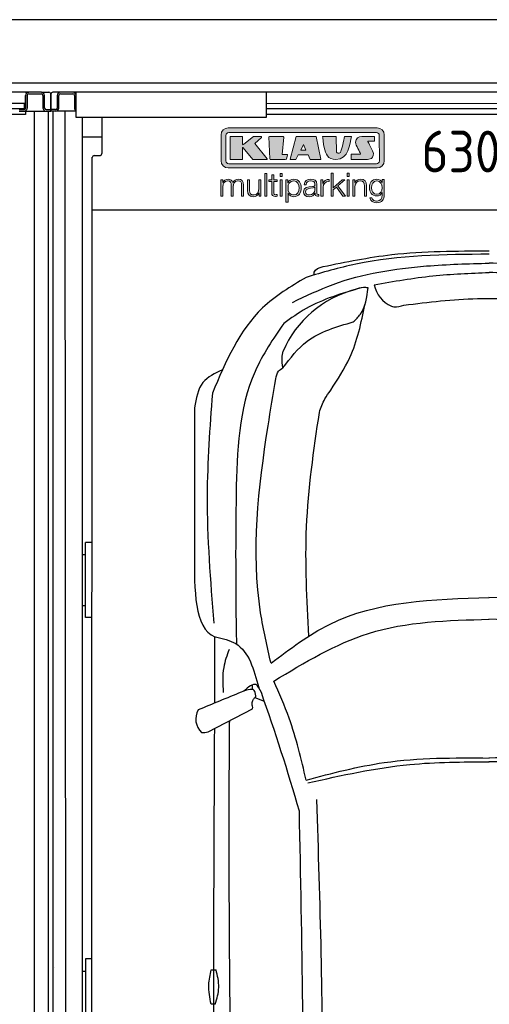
# Model space of a CAD drawing. Header units: millimetres. Extents: x 0 to 8418, y -929 to 5900.
# Tile 10 of 11: x 5201 to 6689, y 2780 to 5900. Entities that reach past the tile are written whole.
import ezdxf

# ---------------------------------------------------------------- set-up
doc = ezdxf.new("R2010")
doc.units = ezdxf.units.MM
for name, color, linetype, lineweight in [('car', 10, 'Continuous', 25), ('Gebäude', 7, 'Continuous', 25), ('Logo', 7, 'Continuous', 25), ('Plattform', 7, 'Continuous', 25)]:
    doc.layers.add(name, color=color, linetype=linetype, lineweight=lineweight)
doc.styles.get("Standard").update_dxf_attribs({"font": 'ISOCP.SHX'})

# ---------------------------------------------------------------- blocks, each defined once
blk = doc.blocks.new('*U43')
at = {"layer": 'car'}
for p, q in [((-799.9, 3388.3), (-799, 3346.2)), ((-867.3, 3161.7), (-867.1, 3369.1)), ((-747.5, 3202.2), (-747.9, 3217)), ((-740.3, 3176.7), (-711.4, 3165.6)), ((-888, 3067.7), (-748, 3140.9))]:
    blk.add_line(p, q, dxfattribs=at)
for points in [[(-878.5, 2313.7), (-863.5, 2313.7)], [(-866.1, 2205.1), (-879.1, 2205.1)]]:
    blk.add_lwpolyline(points, dxfattribs=at)
for centre, radius, start, end in [((-339.3, 4140), 339.4, 104.3954, 156.6854), ((-269.3, 4503.1), 95, 191.2232, 245.9025), ((-6558.1, 1113.7), 6197.2, 15.94535, 19.59622), ((-869.1, 3108.9), 58.5, 150.8177, 226.898), ((-902.4, 3121.5), 55.6, 263.2347, 285.0896)]:
    blk.add_arc(centre, radius, start, end, dxfattribs=at)
for points, knots in [([(-524.1, 4542.4), (-451.9, 4557.1), (-278.7, 4592.3), (-101.8, 4592), (1.5, 4591.7)], [0, 0, 0, 0, 220.289453, 529.069984, 529.069984, 529.069984, 529.069984]), ([(1.7, 4581.6), (-140.6, 4580.4), (-337.8, 4578.8), (-525.9, 4523.5), (-578.2, 4508.1)], [0, 0, 0, 0, 423.492842, 586.583376, 586.583376, 586.583376, 586.583376]), ([(-620.9, 4429), (-578.7, 4449.3), (-445.7, 4513.1), (-230.9, 4546.6), (-64.4, 4551.4), (1.8, 4553.3)], [0, 0, 0, 0, 139.94864, 441.700756, 640.652122, 640.652122, 640.652122, 640.652122]), ([(-552.3, 4515.7), (-552.6, 4519), (-553.9, 4533.9), (-537.1, 4538.7), (-524.1, 4542.4)], [0, 0, 0, 0, 9.435567, 42.507293, 42.507293, 42.507293, 42.507293]), ([(624.7, 4428.5), (582.5, 4448.8), (449.5, 4512.8), (234.8, 4546.4), (68.2, 4551.3), (2, 4553.3)], [0, 0, 0, 0, 139.94864, 441.700756, 640.652122, 640.652122, 640.652122, 640.652122]), ([(-578.2, 4508.1), (-627.1, 4478.6), (-767.3, 4394.4), (-832.6, 4241), (-875.1, 4141.2)], [0, 0, 0, 0, 168.365537, 481.902364, 481.902364, 481.902364, 481.902364]), ([(-362.5, 4484.6), (-300.8, 4495.5), (-180.3, 4516.9), (-58, 4521.3), (1.8, 4523.5)], [0, 0, 0, 0, 187.526256, 366.76554, 366.76554, 366.76554, 366.76554]), ([(366.3, 4484.3), (304.7, 4495.3), (184.1, 4516.7), (61.8, 4521.3), (2, 4523.5)], [0, 0, 0, 0, 187.526256, 366.76554, 366.76554, 366.76554, 366.76554]), ([(-404, 4475), (-464.3, 4457.3), (-552, 4431.4), (-626, 4378.8), (-649.1, 4362.3)], [0, 0, 0, 0, 186.522722, 271.227686, 271.227686, 271.227686, 271.227686]), ([(-428.8, 4366.9), (-420.6, 4374.8), (-391.1, 4402.9), (-385.7, 4444.6), (-381.9, 4474.8)], [0, 0, 0, 0, 33.431605, 120.169321, 120.169321, 120.169321, 120.169321]), ([(-381.9, 4474.8), (-386.6, 4475.4), (-400.9, 4477.4), (-414.5, 4472.2), (-423.7, 4468.7)], [0, 0, 0, 0, 14.118333, 42.779436, 42.779436, 42.779436, 42.779436]), ([(-268.2, 4420.2), (-190.8, 4429.6), (-2.3, 4452.4), (186.7, 4431.2), (298, 4418.7)], [0, 0, 0, 0, 233.394315, 567.891299, 567.891299, 567.891299, 567.891299]), ([(-500.3, 4150.4), (-478.2, 4184.1), (-424, 4266.9), (-403.7, 4364.2), (-391.6, 4421.8)], [0, 0, 0, 0, 120.003178, 294.571312, 294.571312, 294.571312, 294.571312]), ([(-308.1, 4416.4), (-305.4, 4415.9), (-292.1, 4413.5), (-278.8, 4417.3), (-268.2, 4420.2)], [0, 0, 0, 0, 8.160793, 40.335733, 40.335733, 40.335733, 40.335733]), ([(-649.1, 4362.3), (-682.5, 4312.9), (-789.7, 4154.1), (-803.3, 3804.9), (-801.1, 3532), (-799.9, 3388.3)], [0, 0, 0, 0, 177.04348, 568.390213, 1003.585748, 1003.585748, 1003.585748, 1003.585748]), ([(-651.5, 4221.5), (-628, 4252.4), (-571.7, 4326.2), (-481.4, 4351.9), (-428.8, 4366.9)], [0, 0, 0, 0, 113.654972, 272.306786, 272.306786, 272.306786, 272.306786]), ([(-651.5, 4221.5), (-653.1, 4232.3), (-655.6, 4250), (-652.3, 4267.5), (-651, 4274.3)], [0, 0, 0, 0, 32.388359, 53.078266, 53.078266, 53.078266, 53.078266]), ([(-843.1, 4214.8), (-866.8, 4203.8), (-917.4, 4180.2), (-926.3, 4124.4), (-931.1, 4094.8)], [0, 0, 0, 0, 73.771899, 157.828935, 157.828935, 157.828935, 157.828935]), ([(-674, 4186.8), (-672.4, 4195.5), (-669.6, 4210.5), (-656.9, 4218.3), (-651.5, 4221.5)], [0, 0, 0, 0, 25.07844, 43.102018, 43.102018, 43.102018, 43.102018]), ([(-689.1, 3285.2), (-701.5, 3338.3), (-758.6, 3584.4), (-723.3, 3893), (-682.3, 4137.2), (-674, 4186.8)], [0, 0, 0, 0, 163.260571, 756.222817, 907.439026, 907.439026, 907.439026, 907.439026]), ([(-536, 4080.4), (-531, 4095), (-522.4, 4120.1), (-506.8, 4141.4), (-500.3, 4150.4)], [0, 0, 0, 0, 45.789849, 78.965923, 78.965923, 78.965923, 78.965923]), ([(-875.1, 4141.2), (-883.1, 4032.7), (-900.9, 3789.9), (-881.2, 3547), (-870.3, 3412.6)], [0, 0, 0, 0, 325.755723, 729.521316, 729.521316, 729.521316, 729.521316]), ([(-569.4, 3371.2), (-575.5, 3486.7), (-588.2, 3724.2), (-553.7, 3959.5), (-536, 4080.4)], [0, 0, 0, 0, 346.026428, 711.531473, 711.531473, 711.531473, 711.531473]), ([(-689.1, 3285.2), (-629.3, 3330.6), (-431.1, 3481.1), (-176.1, 3488.3), (2, 3493.4)], [0, 0, 0, 0, 221.980537, 735.54049, 735.54049, 735.54049, 735.54049]), ([(691.9, 3284.6), (632.1, 3330.1), (434, 3480.7), (179, 3488.2), (1, 3493.4)], [0, 0, 0, 0, 221.980537, 735.54049, 735.54049, 735.54049, 735.54049]), ([(-680.2, 3228.8), (-582.9, 3287.8), (-374, 3414.7), (-128.9, 3421.3), (2, 3424.8)], [0, 0, 0, 0, 335.657873, 720.766586, 720.766586, 720.766586, 720.766586]), ([(682.9, 3228.2), (585.7, 3287.3), (376.9, 3414.4), (131.8, 3421.1), (0.9, 3424.8)], [0, 0, 0, 0, 335.657873, 720.766586, 720.766586, 720.766586, 720.766586]), ([(-867.1, 3369.1), (-866.9, 3369), (-866.3, 3368.9), (-865.6, 3368.8), (-865.3, 3368.8)], [0, 0, 0, 0, 0.715794, 1.895844, 1.895844, 1.895844, 1.895844]), ([(-865.3, 3368.8), (-842.2, 3363.6), (-765.8, 3346.5), (-743.5, 3265.5), (-727.9, 3209)], [0, 0, 0, 0, 67.724235, 224.331628, 224.331628, 224.331628, 224.331628]), ([(-822, 3328.7), (-828.9, 3310.1), (-844.9, 3266.3), (-842.1, 3219.6), (-840.5, 3192.9)], [0, 0, 0, 0, 59.065939, 138.389817, 138.389817, 138.389817, 138.389817]), ([(-719.8, 3192.2), (-724.7, 3203.3), (-736.7, 3230.6), (-761.1, 3209.5), (-775.6, 3196.9)], [0, 0, 0, 0, 30.332599, 74.48481, 74.48481, 74.48481, 74.48481]), ([(-577.9, 2915.4), (-593.6, 2981.5), (-619.1, 3088.9), (-663.2, 3189.9), (-680.2, 3228.8)], [0, 0, 0, 0, 203.213347, 330.239533, 330.239533, 330.239533, 330.239533]), ([(-737.4, 3182.6), (-738.4, 3189.2), (-741.8, 3211.7), (-770.9, 3198.4), (-784, 3193.9)], [0, 0, 0, 0, 17.673761, 59.390654, 59.390654, 59.390654, 59.390654]), ([(-741.3, 3175.6), (-739.8, 3176.8), (-737.6, 3178.7), (-737.4, 3181.6), (-737.4, 3182.6)], [0, 0, 0, 0, 5.393636, 8.285754, 8.285754, 8.285754, 8.285754]), ([(-748, 3140.9), (-747.6, 3142.3), (-746.2, 3146.4), (-749.1, 3150.4), (-748.8, 3153)], [0, 0, 0, 0, 4.417987, 12.430904, 12.430904, 12.430904, 12.430904]), ([(-748.8, 3153), (-748.8, 3158.2), (-748.7, 3166.7), (-743.4, 3173.1), (-741.3, 3175.6)], [0, 0, 0, 0, 14.839685, 24.388973, 24.388973, 24.388973, 24.388973]), ([(-719.9, 532.3), (-741.2, 748.6), (-825.2, 1600.7), (-822.7, 2457.7), (-820.9, 3097.1)], [0, 0, 0, 0, 651.760698, 2567.87656, 2567.87656, 2567.87656, 2567.87656]), ([(-868.7, 3077.8), (-870.5, 2733.1), (-872.8, 2165.5), (-870.5, 1597.9), (-869.3, 1382.1)], [30.231792, 30.231792, 30.231792, 30.231792, 135.773846, 200.510428, 200.510428, 200.510428, 200.510428]), ([(-577.9, 2915.4), (-496, 2937), (-306.2, 2987), (-109.6, 2985.8), (2.1, 2985.1)], [0, 0, 0, 0, 253.181298, 586.409804, 586.409804, 586.409804, 586.409804]), ([(-572.9, 2906.2), (-465.7, 2930.1), (-276.2, 2972.3), (-82.3, 2972.8), (2.1, 2972.9)], [0, 0, 0, 0, 327.958847, 580.294452, 580.294452, 580.294452, 580.294452]), ([(575.3, 2905.7), (468.2, 2929.7), (278.8, 2972.1), (84.8, 2972.7), (0.4, 2972.9)], [0, 0, 0, 0, 327.958847, 580.294452, 580.294452, 580.294452, 580.294452]), ([(580.4, 2914.9), (498.5, 2936.5), (308.7, 2986.7), (112.2, 2985.7), (0.5, 2985.1)], [0, 0, 0, 0, 253.181298, 586.409804, 586.409804, 586.409804, 586.409804]), ([(-585.2, 568.2), (-557.6, 1005.1), (-509.4, 1766.4), (-533.7, 2528.7), (-544.1, 2853.5)], [0, 0, 0, 0, 1312.347302, 2286.809863, 2286.809863, 2286.809863, 2286.809863]), ([(-623.3, 604.1), (-608.8, 931.3), (-576.3, 1668.4), (-591.1, 2406.1), (-599.3, 2816.2)], [0, 0, 0, 0, 982.4164, 2212.74132, 2212.74132, 2212.74132, 2212.74132]), ([(-879.1, 2205.1), (-883.1, 2225.6), (-890.3, 2262), (-882.1, 2298), (-878.5, 2313.7)], [0, 0, 0, 0, 61.702274, 109.62737, 109.62737, 109.62737, 109.62737]), ([(-866.1, 2205.1), (-860.7, 2222.8), (-849.7, 2258.7), (-858.8, 2295.2), (-863.5, 2313.7)], [0, 0, 0, 0, 54.314538, 110.447745, 110.447745, 110.447745, 110.447745])]:
    blk.add_open_spline(points, degree=3, knots=knots, dxfattribs=at)
for points in [[(-931.1, 4094.8), (-931.3, 3941.5), (-931.5, 3788.2), (-931.6, 3635)], [(-931.6, 3635), (-932.4, 3516.1), (-933.1, 3397.2), (-867.1, 3369.1)], [(-784, 3193.9), (-829.4, 3175.1), (-874.7, 3156.3), (-920.1, 3137.4)], [(-820.9, 3097.1), (-820.4, 3099.3), (-819.9, 3101.5), (-819.5, 3103.5)]]:
    blk.add_open_spline(points, degree=3, dxfattribs=at)
blk = doc.blocks.new('Gebäude_GL550_LP230')
at = {"layer": 'Gebäude'}
for p, q in [((8100, 5900), (0, 5900)), ((200, 5700), (7900, 5700))]:
    blk.add_line(p, q, dxfattribs=at)
blk = doc.blocks.new('KLAUS')
at = {"layer": 'Logo'}
h = blk.add_hatch(color=8, dxfattribs=at)
h.dxf.hatch_style = 2
edge = h.paths.add_edge_path()
edge.add_spline(control_points=[(3.6, 29.09), (2.88, 29.09), (2.3, 28.51), (2.3, 27.8), (2.3, 27.8), (2.3, 16.11), (2.3, 16.11), (2.3, 15.39), (2.88, 14.81), (3.6, 14.81), (3.6, 14.81), (71.16, 14.81), (71.16, 14.81), (71.88, 14.81), (72.46, 15.39), (72.46, 16.11), (72.46, 16.11), (72.46, 27.8), (72.46, 27.8), (72.46, 28.51), (71.88, 29.09), (71.16, 29.09), (71.16, 29.09), (3.6, 29.09), (3.6, 29.09), (3.6, 29.09), (3.6, 29.09), (3.6, 29.09)], knot_values=[0, 0, 0, 0, 1, 1, 1, 2, 2, 2, 3, 3, 3, 4, 4, 4, 5, 5, 5, 6, 6, 6, 7, 7, 7, 8, 8, 8, 9, 9, 9, 9], degree=3, periodic=0)
edge = h.paths.add_edge_path()
edge.add_spline(control_points=[(3.35, 31.23), (3.35, 31.23), (71.47, 31.23), (71.47, 31.23), (73.26, 31.23), (74.71, 29.77), (74.71, 27.99), (74.71, 27.99), (74.71, 16.17), (74.71, 16.17), (74.71, 14.38), (73.26, 12.93), (71.47, 12.93), (71.47, 12.93), (3.35, 12.93), (3.35, 12.93), (1.56, 12.93), (0.11, 14.38), (0.11, 16.17), (0.11, 16.17), (0.11, 27.99), (0.11, 27.99), (0.11, 29.77), (1.56, 31.23), (3.35, 31.23), (3.35, 31.23), (3.35, 31.23), (3.35, 31.23)], knot_values=[0, 0, 0, 0, 1, 1, 1, 2, 2, 2, 3, 3, 3, 4, 4, 4, 5, 5, 5, 6, 6, 6, 7, 7, 7, 8, 8, 8, 9, 9, 9, 9], degree=3, periodic=0)
h = blk.add_hatch(color=8, dxfattribs=at)
h.dxf.hatch_style = 2
edge = h.paths.add_edge_path()
edge.add_spline(control_points=[(4.5, 27.33), (4.5, 27.33), (9.7, 27.33), (9.7, 27.33), (9.84, 27.33), (9.96, 27.22), (9.96, 27.08), (9.96, 27.08), (9.96, 23.69), (9.96, 23.69), (9.96, 23.69), (9.94, 23.64), (10.04, 23.59), (10.14, 23.53), (10.2, 23.57), (10.2, 23.57), (10.2, 23.57), (10.51, 23.75), (10.51, 23.75), (10.51, 23.75), (14.94, 27.33), (14.94, 27.33), (14.94, 27.33), (18.41, 27.33), (18.41, 27.33), (18.41, 27.33), (18.49, 27.33), (18.56, 27.2), (18.65, 27.04), (18.53, 26.91), (18.53, 26.91), (18.53, 26.91), (15.49, 24.11), (15.49, 24.11), (15.49, 24.11), (21.14, 17.06), (21.14, 17.06), (21.14, 17.06), (21.13, 16.91), (21.13, 16.91), (21.08, 16.84), (20.99, 16.82), (20.99, 16.82), (20.99, 16.82), (14.7, 16.82), (14.7, 16.82), (14.7, 16.82), (10.26, 22.17), (10.26, 22.17), (10.26, 22.17), (10.19, 22.24), (10.08, 22.21), (9.97, 22.18), (9.96, 22.11), (9.96, 22.11), (9.96, 22.11), (9.96, 17.08), (9.96, 17.08), (9.96, 16.94), (9.84, 16.82), (9.7, 16.82), (9.7, 16.82), (4.5, 16.82), (4.5, 16.82), (4.36, 16.82), (4.25, 16.94), (4.25, 17.08), (4.25, 17.08), (4.25, 27.08), (4.25, 27.08), (4.25, 27.22), (4.36, 27.33), (4.5, 27.33), (4.5, 27.33), (4.5, 27.33), (4.5, 27.33)], knot_values=[0, 0, 0, 0, 1, 1, 1, 2, 2, 2, 3, 3, 3, 4, 4, 4, 5, 5, 5, 6, 6, 6, 7, 7, 7, 8, 8, 8, 9, 9, 9, 10, 10, 10, 11, 11, 11, 12, 12, 12, 13, 13, 13, 14, 14, 14, 15, 15, 15, 16, 16, 16, 17, 17, 17, 18, 18, 18, 19, 19, 19, 20, 20, 20, 21, 21, 21, 22, 22, 22, 23, 23, 23, 24, 24, 24, 25, 25, 25, 25], degree=3, periodic=0)
h = blk.add_hatch(color=8, dxfattribs=at)
h.dxf.hatch_style = 2
h.paths.add_polyline_path([(22.42, 17.06), (21.97, 27.15), (22.24, 27.33), (28.55, 27.33), (28.86, 26.97), (28.01, 19.08), (30.26, 19.07), (30.44, 18.95), (30.08, 16.95), (29.49, 16.82), (22.6, 16.82)])
h = blk.add_hatch(color=8, dxfattribs=at)
h.paths.add_polyline_path([(36.52, 21.01), (38.93, 21.01), (37.87, 23.57)])
h.paths.add_polyline_path([(34.52, 27.33), (43.65, 27.33), (45.76, 16.94), (45.57, 16.82), (40.83, 16.82), (39.89, 18.95), (35.42, 18.95), (34.27, 16.82), (31.78, 16.82), (31.66, 17)])
h = blk.add_hatch(color=8, dxfattribs=at)
h.dxf.hatch_style = 2
edge = h.paths.add_edge_path()
edge.add_spline(control_points=[(52.69, 27.32), (52.69, 27.32), (52.88, 20.14), (52.88, 20.14), (53.01, 19.89), (53.2, 19.77), (53.43, 19.71), (53.91, 19.59), (54.43, 19.57), (54.64, 20.03), (55.23, 21.34), (56.27, 25.45), (56.6, 27.33), (56.6, 27.33), (59.77, 27.33), (59.77, 27.33), (58.77, 23.9), (58.56, 16.82), (52.63, 16.76), (48.72, 16.72), (48.01, 19.35), (47.27, 22.24), (46.89, 23.68), (46.54, 27.33), (46.54, 27.33), (46.54, 27.33), (52.69, 27.32), (52.69, 27.32), (52.69, 27.32), (52.69, 27.32), (52.69, 27.32)], knot_values=[0, 0, 0, 0, 1, 1, 1, 2, 2, 2, 3, 3, 3, 4, 4, 4, 5, 5, 5, 6, 6, 6, 7, 7, 7, 8, 8, 8, 9, 9, 9, 10, 10, 10, 10], degree=3, periodic=0)
h = blk.add_hatch(color=8, dxfattribs=at)
h.dxf.hatch_style = 2
edge = h.paths.add_edge_path()
edge.add_spline(control_points=[(64.46, 27.33), (64.46, 27.33), (70.31, 27.33), (70.31, 27.33), (70.31, 26.52), (70.31, 26.02), (70.31, 25.12), (70.31, 25.12), (67.3, 25.12), (67.3, 25.12), (67.24, 25.04), (67.25, 25.11), (67.25, 24.91), (67.25, 24.88), (69.73, 20.38), (69.73, 19.57), (69.73, 16.4), (67.22, 16.81), (65.9, 16.82), (65.9, 16.82), (59.59, 16.82), (59.59, 16.82), (59.59, 17.76), (59.59, 18.23), (59.59, 19.14), (59.59, 19.14), (63.75, 19.14), (63.75, 19.14), (63.82, 19.22), (63.81, 19.11), (63.81, 19.31), (63.81, 20.32), (61.58, 23.06), (61.58, 24.63), (61.58, 26.33), (62.83, 27.34), (64.46, 27.33), (64.46, 27.33), (64.46, 27.33), (64.46, 27.33)], knot_values=[0, 0, 0, 0, 1, 1, 1, 2, 2, 2, 3, 3, 3, 4, 4, 4, 5, 5, 5, 6, 6, 6, 7, 7, 7, 8, 8, 8, 9, 9, 9, 10, 10, 10, 11, 11, 11, 12, 12, 12, 13, 13, 13, 13], degree=3, periodic=0)
h = blk.add_hatch(color=30, dxfattribs=at)
h.dxf.hatch_style = 2
h.paths.add_polyline_path([(20.07, 0), (20.99, 0), (20.99, 10.45), (20.07, 10.45)])
h = blk.add_hatch(color=30, dxfattribs=at)
h.dxf.hatch_style = 2
edge = h.paths.add_edge_path()
edge.add_spline(control_points=[(24.22, 9.82), (24.22, 9.82), (23.3, 9.82), (23.3, 9.82), (23.3, 9.82), (23.3, 7.55), (23.3, 7.55), (23.3, 7.55), (21.98, 7.55), (21.98, 7.55), (21.98, 7.55), (21.98, 6.78), (21.98, 6.78), (21.98, 6.78), (23.3, 6.78), (23.3, 6.78), (23.3, 6.78), (23.3, 1.61), (23.3, 1.61), (23.28, 0.32), (23.71, -0.09), (24.94, -0.09), (25.22, -0.09), (25.48, -0.06), (25.76, -0.06), (25.76, -0.06), (25.76, 0.73), (25.76, 0.73), (25.5, 0.7), (25.23, 0.69), (24.97, 0.69), (24.31, 0.73), (24.22, 1.08), (24.22, 1.68), (24.22, 1.68), (24.22, 6.78), (24.22, 6.78), (24.22, 6.78), (25.76, 6.78), (25.76, 6.78), (25.76, 6.78), (25.76, 7.55), (25.76, 7.55), (25.76, 7.55), (24.22, 7.55), (24.22, 7.55), (24.22, 7.55), (24.22, 9.82), (24.22, 9.82), (24.22, 9.82), (24.22, 9.82), (24.22, 9.82)], knot_values=[0, 0, 0, 0, 1, 1, 1, 2, 2, 2, 3, 3, 3, 4, 4, 4, 5, 5, 5, 6, 6, 6, 7, 7, 7, 8, 8, 8, 9, 9, 9, 10, 10, 10, 11, 11, 11, 12, 12, 12, 13, 13, 13, 14, 14, 14, 15, 15, 15, 16, 16, 16, 17, 17, 17, 17], degree=3, periodic=0)
h = blk.add_hatch(color=30, dxfattribs=at)
h.paths.add_polyline_path([(27.1, 0), (28.03, 0), (28.03, 7.55), (27.1, 7.55)])
h.paths.add_polyline_path([(27.1, 8.98), (28.03, 8.98), (28.03, 10.45), (27.1, 10.45)])
h = blk.add_hatch(color=30, dxfattribs=at)
h.dxf.hatch_style = 2
h.paths.add_polyline_path([(50.4, 0), (51.32, 0), (51.32, 2.87), (52.82, 4.11), (55.8, 0), (56.96, 0), (53.52, 4.76), (56.74, 7.55), (55.51, 7.55), (51.32, 3.89), (51.32, 10.45), (50.4, 10.45)])
h = blk.add_hatch(color=30, dxfattribs=at)
h.paths.add_polyline_path([(57.74, 0), (58.66, 0), (58.66, 7.55), (57.74, 7.55)])
h.paths.add_polyline_path([(57.74, 8.98), (58.66, 8.98), (58.66, 10.45), (57.74, 10.45)])
h = blk.add_hatch(color=30, dxfattribs=at)
h.dxf.hatch_style = 2
edge = h.paths.add_edge_path()
edge.add_spline(control_points=[(0, 0), (0, 0), (0.92, 0), (0.92, 0), (0.92, 0), (0.92, 4.22), (0.92, 4.22), (0.94, 5.8), (1.58, 7), (3.18, 7), (4.35, 7), (4.77, 6.15), (4.76, 5.12), (4.76, 5.12), (4.76, 0), (4.76, 0), (4.76, 0), (5.68, 0), (5.68, 0), (5.68, 0), (5.68, 4.27), (5.68, 4.27), (5.68, 5.68), (6.14, 7), (7.73, 7), (9.05, 7), (9.52, 6.32), (9.52, 5.08), (9.52, 5.08), (9.52, 0), (9.52, 0), (9.52, 0), (10.44, 0), (10.44, 0), (10.44, 0), (10.44, 5.12), (10.44, 5.12), (10.44, 6.91), (9.59, 7.77), (7.94, 7.77), (6.94, 7.77), (5.99, 7.29), (5.54, 6.3), (5.26, 7.29), (4.36, 7.77), (3.37, 7.77), (2.17, 7.77), (1.38, 7.19), (0.89, 6.28), (0.89, 6.28), (0.85, 6.28), (0.85, 6.28), (0.85, 6.28), (0.85, 7.55), (0.85, 7.55), (0.85, 7.55), (0, 7.55), (0, 7.55), (0, 7.55), (0, 0), (0, 0), (0, 0), (0, 0), (0, 0)], knot_values=[0, 0, 0, 0, 1, 1, 1, 2, 2, 2, 3, 3, 3, 4, 4, 4, 5, 5, 5, 6, 6, 6, 7, 7, 7, 8, 8, 8, 9, 9, 9, 10, 10, 10, 11, 11, 11, 12, 12, 12, 13, 13, 13, 14, 14, 14, 15, 15, 15, 16, 16, 16, 17, 17, 17, 18, 18, 18, 19, 19, 19, 20, 20, 20, 21, 21, 21, 21], degree=3, periodic=0)
h = blk.add_hatch(color=30, dxfattribs=at)
h.dxf.hatch_style = 2
edge = h.paths.add_edge_path()
edge.add_spline(control_points=[(18.31, 7.55), (18.31, 7.55), (17.39, 7.55), (17.39, 7.55), (17.39, 7.55), (17.39, 3.59), (17.39, 3.59), (17.39, 2.05), (16.7, 0.56), (15.12, 0.56), (13.66, 0.56), (13.15, 1.27), (13.1, 2.64), (13.1, 2.64), (13.1, 7.55), (13.1, 7.55), (13.1, 7.55), (12.18, 7.55), (12.18, 7.55), (12.18, 7.55), (12.18, 2.65), (12.18, 2.65), (12.18, 0.89), (12.93, -0.22), (14.83, -0.22), (15.96, -0.22), (16.95, 0.35), (17.44, 1.36), (17.44, 1.36), (17.47, 1.36), (17.47, 1.36), (17.47, 1.36), (17.47, 0), (17.47, 0), (17.47, 0), (18.31, 0), (18.31, 0), (18.31, 0), (18.31, 7.55), (18.31, 7.55), (18.31, 7.55), (18.31, 7.55), (18.31, 7.55)], knot_values=[0, 0, 0, 0, 1, 1, 1, 2, 2, 2, 3, 3, 3, 4, 4, 4, 5, 5, 5, 6, 6, 6, 7, 7, 7, 8, 8, 8, 9, 9, 9, 10, 10, 10, 11, 11, 11, 12, 12, 12, 13, 13, 13, 14, 14, 14, 14], degree=3, periodic=0)
h = blk.add_hatch(color=30, dxfattribs=at)
edge = h.paths.add_edge_path()
edge.add_spline(control_points=[(35.84, 3.78), (35.84, 2.21), (35.12, 0.56), (33.37, 0.56), (31.4, 0.56), (30.72, 2.21), (30.72, 3.78), (30.72, 5.49), (31.33, 7), (33.37, 7), (35.12, 7), (35.84, 5.34), (35.84, 3.78), (35.84, 3.78), (35.84, 3.78), (35.84, 3.78)], knot_values=[0, 0, 0, 0, 1, 1, 1, 2, 2, 2, 3, 3, 3, 4, 4, 4, 5, 5, 5, 5], degree=3, periodic=0)
edge = h.paths.add_edge_path()
edge.add_spline(control_points=[(29.79, -2.8), (29.79, -2.8), (30.72, -2.8), (30.72, -2.8), (30.72, -2.8), (30.72, 1.43), (30.72, 1.43), (30.72, 1.43), (30.74, 1.43), (30.74, 1.43), (31.14, 0.35), (32.24, -0.22), (33.37, -0.22), (35.66, -0.22), (36.76, 1.64), (36.76, 3.78), (36.76, 5.91), (35.66, 7.77), (33.37, 7.77), (32.15, 7.77), (31.1, 7.14), (30.67, 6.12), (30.67, 6.12), (30.64, 6.12), (30.64, 6.12), (30.64, 6.12), (30.64, 7.55), (30.64, 7.55), (30.64, 7.55), (29.79, 7.55), (29.79, 7.55), (29.79, 7.55), (29.79, -2.8), (29.79, -2.8), (29.79, -2.8), (29.79, -2.8), (29.79, -2.8)], knot_values=[0, 0, 0, 0, 1, 1, 1, 2, 2, 2, 3, 3, 3, 4, 4, 4, 5, 5, 5, 6, 6, 6, 7, 7, 7, 8, 8, 8, 9, 9, 9, 10, 10, 10, 11, 11, 11, 12, 12, 12, 12], degree=3, periodic=0)
h = blk.add_hatch(color=30, dxfattribs=at)
edge = h.paths.add_edge_path()
edge.add_spline(control_points=[(43.03, 2.93), (43.04, 1.45), (41.8, 0.56), (40.39, 0.56), (39.53, 0.56), (38.71, 1.13), (38.71, 2.05), (38.71, 3.53), (40.66, 3.51), (42.22, 3.79), (42.47, 3.84), (42.88, 3.91), (43, 4.13), (43, 4.13), (43.03, 4.13), (43.03, 4.13), (43.03, 4.13), (43.03, 2.93), (43.03, 2.93), (43.03, 2.93), (43.03, 2.93), (43.03, 2.93)], knot_values=[0, 0, 0, 0, 1, 1, 1, 2, 2, 2, 3, 3, 3, 4, 4, 4, 5, 5, 5, 6, 6, 6, 7, 7, 7, 7], degree=3, periodic=0)
edge = h.paths.add_edge_path()
edge.add_spline(control_points=[(39.03, 5.24), (39.06, 6.47), (39.91, 7), (41.05, 7), (42.14, 7), (43.03, 6.69), (43.03, 5.45), (43.03, 4.61), (42.6, 4.51), (41.84, 4.42), (39.85, 4.19), (37.79, 4.11), (37.79, 1.99), (37.79, 0.47), (38.93, -0.22), (40.32, -0.22), (41.77, -0.22), (42.43, 0.34), (43.07, 1.32), (43.07, 1.32), (43.1, 1.32), (43.1, 1.32), (43.1, 0.53), (43.25, 0), (44.19, 0), (44.43, 0), (44.58, 0.01), (44.79, 0.06), (44.79, 0.06), (44.79, 0.83), (44.79, 0.83), (44.71, 0.81), (44.6, 0.78), (44.49, 0.78), (44.13, 0.78), (43.95, 0.98), (43.95, 1.33), (43.95, 1.33), (43.95, 5.34), (43.95, 5.34), (43.95, 7.36), (42.5, 7.77), (41.17, 7.77), (39.44, 7.77), (38.2, 7.01), (38.11, 5.24), (38.11, 5.24), (39.03, 5.24), (39.03, 5.24), (39.03, 5.24), (39.03, 5.24), (39.03, 5.24)], knot_values=[0, 0, 0, 0, 1, 1, 1, 2, 2, 2, 3, 3, 3, 4, 4, 4, 5, 5, 5, 6, 6, 6, 7, 7, 7, 8, 8, 8, 9, 9, 9, 10, 10, 10, 11, 11, 11, 12, 12, 12, 13, 13, 13, 14, 14, 14, 15, 15, 15, 16, 16, 16, 17, 17, 17, 17], degree=3, periodic=0)
h = blk.add_hatch(color=30, dxfattribs=at)
h.dxf.hatch_style = 2
edge = h.paths.add_edge_path()
edge.add_spline(control_points=[(45.79, 0), (45.79, 0), (46.71, 0), (46.71, 0), (46.71, 0), (46.71, 4.03), (46.71, 4.03), (46.71, 5.59), (47.85, 6.82), (49.52, 6.73), (49.52, 6.73), (49.52, 7.66), (49.52, 7.66), (48.16, 7.72), (47.14, 7), (46.67, 5.78), (46.67, 5.78), (46.64, 5.78), (46.64, 5.78), (46.64, 5.78), (46.64, 7.55), (46.64, 7.55), (46.64, 7.55), (45.79, 7.55), (45.79, 7.55), (45.79, 7.55), (45.79, 0), (45.79, 0), (45.79, 0), (45.79, 0), (45.79, 0)], knot_values=[0, 0, 0, 0, 1, 1, 1, 2, 2, 2, 3, 3, 3, 4, 4, 4, 5, 5, 5, 6, 6, 6, 7, 7, 7, 8, 8, 8, 9, 9, 9, 10, 10, 10, 10], degree=3, periodic=0)
h = blk.add_hatch(color=30, dxfattribs=at)
h.dxf.hatch_style = 2
edge = h.paths.add_edge_path()
edge.add_spline(control_points=[(60.41, 0), (60.41, 0), (61.33, 0), (61.33, 0), (61.33, 0), (61.33, 4.41), (61.33, 4.41), (61.36, 5.89), (62.24, 7), (63.7, 7), (65.2, 7), (65.62, 6.02), (65.62, 4.71), (65.62, 4.71), (65.62, 0), (65.62, 0), (65.62, 0), (66.54, 0), (66.54, 0), (66.54, 0), (66.54, 4.86), (66.54, 4.86), (66.54, 6.66), (65.9, 7.77), (63.78, 7.77), (62.71, 7.77), (61.7, 7.16), (61.36, 6.25), (61.36, 6.25), (61.33, 6.25), (61.33, 6.25), (61.33, 6.25), (61.33, 7.55), (61.33, 7.55), (61.33, 7.55), (60.41, 7.55), (60.41, 7.55), (60.41, 7.55), (60.41, 0), (60.41, 0), (60.41, 0), (60.41, 0), (60.41, 0)], knot_values=[0, 0, 0, 0, 1, 1, 1, 2, 2, 2, 3, 3, 3, 4, 4, 4, 5, 5, 5, 6, 6, 6, 7, 7, 7, 8, 8, 8, 9, 9, 9, 10, 10, 10, 11, 11, 11, 12, 12, 12, 13, 13, 13, 14, 14, 14, 14], degree=3, periodic=0)
h = blk.add_hatch(color=30, dxfattribs=at)
edge = h.paths.add_edge_path()
edge.add_spline(control_points=[(71.32, 0.86), (69.62, 0.86), (68.83, 2.34), (68.83, 3.86), (68.83, 5.43), (69.56, 7), (71.32, 7), (73.06, 7), (73.75, 5.34), (73.75, 3.86), (73.75, 2.33), (72.91, 0.86), (71.32, 0.86), (71.32, 0.86), (71.32, 0.86), (71.32, 0.86)], knot_values=[0, 0, 0, 0, 1, 1, 1, 2, 2, 2, 3, 3, 3, 4, 4, 4, 5, 5, 5, 5], degree=3, periodic=0)
edge = h.paths.add_edge_path()
edge.add_spline(control_points=[(74.67, 7.55), (74.67, 7.55), (73.75, 7.55), (73.75, 7.55), (73.75, 7.55), (73.75, 6.25), (73.75, 6.25), (73.75, 6.25), (73.72, 6.25), (73.72, 6.25), (73.35, 7.09), (72.41, 7.77), (71.32, 7.77), (69.13, 7.77), (67.9, 6.05), (67.9, 3.97), (67.9, 1.82), (68.9, 0.09), (71.32, 0.09), (72.4, 0.09), (73.29, 0.72), (73.72, 1.64), (73.72, 1.64), (73.75, 1.64), (73.75, 1.64), (73.75, 1.64), (73.75, 0.61), (73.75, 0.61), (73.75, -1.23), (73.01, -2.24), (71.32, -2.24), (70.29, -2.24), (69.31, -1.85), (69.1, -0.73), (69.1, -0.73), (68.18, -0.73), (68.18, -0.73), (68.31, -2.34), (69.81, -3.02), (71.32, -3.02), (73.79, -3.02), (74.65, -1.64), (74.67, 0.61), (74.67, 0.61), (74.67, 7.55), (74.67, 7.55), (74.67, 7.55), (74.67, 7.55), (74.67, 7.55)], knot_values=[0, 0, 0, 0, 1, 1, 1, 2, 2, 2, 3, 3, 3, 4, 4, 4, 5, 5, 5, 6, 6, 6, 7, 7, 7, 8, 8, 8, 9, 9, 9, 10, 10, 10, 11, 11, 11, 12, 12, 12, 13, 13, 13, 14, 14, 14, 15, 15, 15, 16, 16, 16, 16], degree=3, periodic=0)
at = {"layer": 'Logo', "lineweight": 0}
for points in [[(22.42, 17.06), (21.97, 27.15), (22.24, 27.33), (28.55, 27.33), (28.86, 26.97), (28.01, 19.08), (30.26, 19.07), (30.44, 18.95), (30.08, 16.95), (29.49, 16.82), (22.6, 16.82), (22.42, 17.06), (22.42, 17.06)], [(34.52, 27.33), (43.65, 27.33), (45.76, 16.94), (45.57, 16.82), (40.83, 16.82), (39.89, 18.95), (35.42, 18.95), (34.27, 16.82), (31.78, 16.82), (31.66, 17), (34.52, 27.33), (34.52, 27.33)], [(36.52, 21.01), (38.93, 21.01), (37.87, 23.57), (36.52, 21.01), (36.52, 21.01)], [(20.07, 0), (20.99, 0), (20.99, 10.45), (20.07, 10.45), (20.07, 0), (20.07, 0)], [(27.1, 8.98), (28.03, 8.98), (28.03, 10.45), (27.1, 10.45), (27.1, 8.98), (27.1, 8.98)], [(50.4, 0), (51.32, 0), (51.32, 2.87), (52.82, 4.11), (55.8, 0), (56.96, 0), (53.52, 4.76), (56.74, 7.55), (55.51, 7.55), (51.32, 3.89), (51.32, 10.45), (50.4, 10.45), (50.4, 0), (50.4, 0)], [(57.74, 8.98), (58.66, 8.98), (58.66, 10.45), (57.74, 10.45), (57.74, 8.98), (57.74, 8.98)], [(27.1, 0), (28.03, 0), (28.03, 7.55), (27.1, 7.55), (27.1, 0), (27.1, 0)], [(57.74, 0), (58.66, 0), (58.66, 7.55), (57.74, 7.55), (57.74, 0), (57.74, 0)]]:
    blk.add_lwpolyline(points, dxfattribs=at)
for points, knots in [([(3.35, 31.23), (3.35, 31.23), (71.47, 31.23), (71.47, 31.23), (73.26, 31.23), (74.71, 29.77), (74.71, 27.99), (74.71, 27.99), (74.71, 16.17), (74.71, 16.17), (74.71, 14.38), (73.26, 12.93), (71.47, 12.93), (71.47, 12.93), (3.35, 12.93), (3.35, 12.93), (1.56, 12.93), (0.11, 14.38), (0.11, 16.17), (0.11, 16.17), (0.11, 27.99), (0.11, 27.99), (0.11, 29.77), (1.56, 31.23), (3.35, 31.23), (3.35, 31.23), (3.35, 31.23), (3.35, 31.23)], [0, 0, 0, 0, 1, 1, 1, 2, 2, 2, 3, 3, 3, 4, 4, 4, 5, 5, 5, 6, 6, 6, 7, 7, 7, 8, 8, 8, 9, 9, 9, 9]), ([(3.6, 29.09), (2.88, 29.09), (2.3, 28.51), (2.3, 27.8), (2.3, 27.8), (2.3, 16.11), (2.3, 16.11), (2.3, 15.39), (2.88, 14.81), (3.6, 14.81), (3.6, 14.81), (71.16, 14.81), (71.16, 14.81), (71.88, 14.81), (72.46, 15.39), (72.46, 16.11), (72.46, 16.11), (72.46, 27.8), (72.46, 27.8), (72.46, 28.51), (71.88, 29.09), (71.16, 29.09), (71.16, 29.09), (3.6, 29.09), (3.6, 29.09), (3.6, 29.09), (3.6, 29.09), (3.6, 29.09)], [0, 0, 0, 0, 1, 1, 1, 2, 2, 2, 3, 3, 3, 4, 4, 4, 5, 5, 5, 6, 6, 6, 7, 7, 7, 8, 8, 8, 9, 9, 9, 9]), ([(4.5, 27.33), (4.5, 27.33), (9.7, 27.33), (9.7, 27.33), (9.84, 27.33), (9.96, 27.22), (9.96, 27.08), (9.96, 27.08), (9.96, 23.69), (9.96, 23.69), (9.96, 23.69), (9.94, 23.64), (10.04, 23.59), (10.14, 23.53), (10.2, 23.57), (10.2, 23.57), (10.2, 23.57), (10.51, 23.75), (10.51, 23.75), (10.51, 23.75), (14.94, 27.33), (14.94, 27.33), (14.94, 27.33), (18.41, 27.33), (18.41, 27.33), (18.41, 27.33), (18.49, 27.33), (18.56, 27.2), (18.65, 27.04), (18.53, 26.91), (18.53, 26.91), (18.53, 26.91), (15.49, 24.11), (15.49, 24.11), (15.49, 24.11), (21.14, 17.06), (21.14, 17.06), (21.14, 17.06), (21.13, 16.91), (21.13, 16.91), (21.08, 16.84), (20.99, 16.82), (20.99, 16.82), (20.99, 16.82), (14.7, 16.82), (14.7, 16.82), (14.7, 16.82), (10.26, 22.17), (10.26, 22.17), (10.26, 22.17), (10.19, 22.24), (10.08, 22.21), (9.97, 22.18), (9.96, 22.11), (9.96, 22.11), (9.96, 22.11), (9.96, 17.08), (9.96, 17.08), (9.96, 16.94), (9.84, 16.82), (9.7, 16.82), (9.7, 16.82), (4.5, 16.82), (4.5, 16.82), (4.36, 16.82), (4.25, 16.94), (4.25, 17.08), (4.25, 17.08), (4.25, 27.08), (4.25, 27.08), (4.25, 27.22), (4.36, 27.33), (4.5, 27.33), (4.5, 27.33), (4.5, 27.33), (4.5, 27.33)], [0, 0, 0, 0, 1, 1, 1, 2, 2, 2, 3, 3, 3, 4, 4, 4, 5, 5, 5, 6, 6, 6, 7, 7, 7, 8, 8, 8, 9, 9, 9, 10, 10, 10, 11, 11, 11, 12, 12, 12, 13, 13, 13, 14, 14, 14, 15, 15, 15, 16, 16, 16, 17, 17, 17, 18, 18, 18, 19, 19, 19, 20, 20, 20, 21, 21, 21, 22, 22, 22, 23, 23, 23, 24, 24, 24, 25, 25, 25, 25]), ([(52.69, 27.32), (52.69, 27.32), (52.88, 20.14), (52.88, 20.14), (53.01, 19.89), (53.2, 19.77), (53.43, 19.71), (53.91, 19.59), (54.43, 19.57), (54.64, 20.03), (55.23, 21.34), (56.27, 25.45), (56.6, 27.33), (56.6, 27.33), (59.77, 27.33), (59.77, 27.33), (58.77, 23.9), (58.56, 16.82), (52.63, 16.76), (48.72, 16.72), (48.01, 19.35), (47.27, 22.24), (46.89, 23.68), (46.54, 27.33), (46.54, 27.33), (46.54, 27.33), (52.69, 27.32), (52.69, 27.32), (52.69, 27.32), (52.69, 27.32), (52.69, 27.32)], [0, 0, 0, 0, 1, 1, 1, 2, 2, 2, 3, 3, 3, 4, 4, 4, 5, 5, 5, 6, 6, 6, 7, 7, 7, 8, 8, 8, 9, 9, 9, 10, 10, 10, 10]), ([(64.46, 27.33), (64.46, 27.33), (70.31, 27.33), (70.31, 27.33), (70.31, 26.52), (70.31, 26.02), (70.31, 25.12), (70.31, 25.12), (67.3, 25.12), (67.3, 25.12), (67.24, 25.04), (67.25, 25.11), (67.25, 24.91), (67.25, 24.88), (69.73, 20.38), (69.73, 19.57), (69.73, 16.4), (67.22, 16.81), (65.9, 16.82), (65.9, 16.82), (59.59, 16.82), (59.59, 16.82), (59.59, 17.76), (59.59, 18.23), (59.59, 19.14), (59.59, 19.14), (63.75, 19.14), (63.75, 19.14), (63.82, 19.22), (63.81, 19.11), (63.81, 19.31), (63.81, 20.32), (61.58, 23.06), (61.58, 24.63), (61.58, 26.33), (62.83, 27.34), (64.46, 27.33), (64.46, 27.33), (64.46, 27.33), (64.46, 27.33)], [0, 0, 0, 0, 1, 1, 1, 2, 2, 2, 3, 3, 3, 4, 4, 4, 5, 5, 5, 6, 6, 6, 7, 7, 7, 8, 8, 8, 9, 9, 9, 10, 10, 10, 11, 11, 11, 12, 12, 12, 13, 13, 13, 13]), ([(24.22, 9.82), (24.22, 9.82), (23.3, 9.82), (23.3, 9.82), (23.3, 9.82), (23.3, 7.55), (23.3, 7.55), (23.3, 7.55), (21.98, 7.55), (21.98, 7.55), (21.98, 7.55), (21.98, 6.78), (21.98, 6.78), (21.98, 6.78), (23.3, 6.78), (23.3, 6.78), (23.3, 6.78), (23.3, 1.61), (23.3, 1.61), (23.28, 0.32), (23.71, -0.09), (24.94, -0.09), (25.22, -0.09), (25.48, -0.06), (25.76, -0.06), (25.76, -0.06), (25.76, 0.73), (25.76, 0.73), (25.5, 0.7), (25.23, 0.69), (24.97, 0.69), (24.31, 0.73), (24.22, 1.08), (24.22, 1.68), (24.22, 1.68), (24.22, 6.78), (24.22, 6.78), (24.22, 6.78), (25.76, 6.78), (25.76, 6.78), (25.76, 6.78), (25.76, 7.55), (25.76, 7.55), (25.76, 7.55), (24.22, 7.55), (24.22, 7.55), (24.22, 7.55), (24.22, 9.82), (24.22, 9.82), (24.22, 9.82), (24.22, 9.82), (24.22, 9.82)], [0, 0, 0, 0, 1, 1, 1, 2, 2, 2, 3, 3, 3, 4, 4, 4, 5, 5, 5, 6, 6, 6, 7, 7, 7, 8, 8, 8, 9, 9, 9, 10, 10, 10, 11, 11, 11, 12, 12, 12, 13, 13, 13, 14, 14, 14, 15, 15, 15, 16, 16, 16, 17, 17, 17, 17]), ([(0, 0), (0, 0), (0.92, 0), (0.92, 0), (0.92, 0), (0.92, 4.22), (0.92, 4.22), (0.94, 5.8), (1.58, 7), (3.18, 7), (4.35, 7), (4.77, 6.15), (4.76, 5.12), (4.76, 5.12), (4.76, 0), (4.76, 0), (4.76, 0), (5.68, 0), (5.68, 0), (5.68, 0), (5.68, 4.27), (5.68, 4.27), (5.68, 5.68), (6.14, 7), (7.73, 7), (9.05, 7), (9.52, 6.32), (9.52, 5.08), (9.52, 5.08), (9.52, 0), (9.52, 0), (9.52, 0), (10.44, 0), (10.44, 0), (10.44, 0), (10.44, 5.12), (10.44, 5.12), (10.44, 6.91), (9.59, 7.77), (7.94, 7.77), (6.94, 7.77), (5.99, 7.29), (5.54, 6.3), (5.26, 7.29), (4.36, 7.77), (3.37, 7.77), (2.17, 7.77), (1.38, 7.19), (0.89, 6.28), (0.89, 6.28), (0.85, 6.28), (0.85, 6.28), (0.85, 6.28), (0.85, 7.55), (0.85, 7.55), (0.85, 7.55), (0, 7.55), (0, 7.55), (0, 7.55), (0, 0), (0, 0), (0, 0), (0, 0), (0, 0)], [0, 0, 0, 0, 1, 1, 1, 2, 2, 2, 3, 3, 3, 4, 4, 4, 5, 5, 5, 6, 6, 6, 7, 7, 7, 8, 8, 8, 9, 9, 9, 10, 10, 10, 11, 11, 11, 12, 12, 12, 13, 13, 13, 14, 14, 14, 15, 15, 15, 16, 16, 16, 17, 17, 17, 18, 18, 18, 19, 19, 19, 20, 20, 20, 21, 21, 21, 21]), ([(18.31, 7.55), (18.31, 7.55), (17.39, 7.55), (17.39, 7.55), (17.39, 7.55), (17.39, 3.59), (17.39, 3.59), (17.39, 2.05), (16.7, 0.56), (15.12, 0.56), (13.66, 0.56), (13.15, 1.27), (13.1, 2.64), (13.1, 2.64), (13.1, 7.55), (13.1, 7.55), (13.1, 7.55), (12.18, 7.55), (12.18, 7.55), (12.18, 7.55), (12.18, 2.65), (12.18, 2.65), (12.18, 0.89), (12.93, -0.22), (14.83, -0.22), (15.96, -0.22), (16.95, 0.35), (17.44, 1.36), (17.44, 1.36), (17.47, 1.36), (17.47, 1.36), (17.47, 1.36), (17.47, 0), (17.47, 0), (17.47, 0), (18.31, 0), (18.31, 0), (18.31, 0), (18.31, 7.55), (18.31, 7.55), (18.31, 7.55), (18.31, 7.55), (18.31, 7.55)], [0, 0, 0, 0, 1, 1, 1, 2, 2, 2, 3, 3, 3, 4, 4, 4, 5, 5, 5, 6, 6, 6, 7, 7, 7, 8, 8, 8, 9, 9, 9, 10, 10, 10, 11, 11, 11, 12, 12, 12, 13, 13, 13, 14, 14, 14, 14]), ([(29.79, -2.8), (29.79, -2.8), (30.72, -2.8), (30.72, -2.8), (30.72, -2.8), (30.72, 1.43), (30.72, 1.43), (30.72, 1.43), (30.74, 1.43), (30.74, 1.43), (31.14, 0.35), (32.24, -0.22), (33.37, -0.22), (35.66, -0.22), (36.76, 1.64), (36.76, 3.78), (36.76, 5.91), (35.66, 7.77), (33.37, 7.77), (32.15, 7.77), (31.1, 7.14), (30.67, 6.12), (30.67, 6.12), (30.64, 6.12), (30.64, 6.12), (30.64, 6.12), (30.64, 7.55), (30.64, 7.55), (30.64, 7.55), (29.79, 7.55), (29.79, 7.55), (29.79, 7.55), (29.79, -2.8), (29.79, -2.8), (29.79, -2.8), (29.79, -2.8), (29.79, -2.8)], [0, 0, 0, 0, 1, 1, 1, 2, 2, 2, 3, 3, 3, 4, 4, 4, 5, 5, 5, 6, 6, 6, 7, 7, 7, 8, 8, 8, 9, 9, 9, 10, 10, 10, 11, 11, 11, 12, 12, 12, 12]), ([(35.84, 3.78), (35.84, 2.21), (35.12, 0.56), (33.37, 0.56), (31.4, 0.56), (30.72, 2.21), (30.72, 3.78), (30.72, 5.49), (31.33, 7), (33.37, 7), (35.12, 7), (35.84, 5.34), (35.84, 3.78), (35.84, 3.78), (35.84, 3.78), (35.84, 3.78)], [0, 0, 0, 0, 1, 1, 1, 2, 2, 2, 3, 3, 3, 4, 4, 4, 5, 5, 5, 5]), ([(39.03, 5.24), (39.06, 6.47), (39.91, 7), (41.05, 7), (42.14, 7), (43.03, 6.69), (43.03, 5.45), (43.03, 4.61), (42.6, 4.51), (41.84, 4.42), (39.85, 4.19), (37.79, 4.11), (37.79, 1.99), (37.79, 0.47), (38.93, -0.22), (40.32, -0.22), (41.77, -0.22), (42.43, 0.34), (43.07, 1.32), (43.07, 1.32), (43.1, 1.32), (43.1, 1.32), (43.1, 0.53), (43.25, 0), (44.19, 0), (44.43, 0), (44.58, 0.01), (44.79, 0.06), (44.79, 0.06), (44.79, 0.83), (44.79, 0.83), (44.71, 0.81), (44.6, 0.78), (44.49, 0.78), (44.13, 0.78), (43.95, 0.98), (43.95, 1.33), (43.95, 1.33), (43.95, 5.34), (43.95, 5.34), (43.95, 7.36), (42.5, 7.77), (41.17, 7.77), (39.44, 7.77), (38.2, 7.01), (38.11, 5.24), (38.11, 5.24), (39.03, 5.24), (39.03, 5.24), (39.03, 5.24), (39.03, 5.24), (39.03, 5.24)], [0, 0, 0, 0, 1, 1, 1, 2, 2, 2, 3, 3, 3, 4, 4, 4, 5, 5, 5, 6, 6, 6, 7, 7, 7, 8, 8, 8, 9, 9, 9, 10, 10, 10, 11, 11, 11, 12, 12, 12, 13, 13, 13, 14, 14, 14, 15, 15, 15, 16, 16, 16, 17, 17, 17, 17]), ([(45.79, 0), (45.79, 0), (46.71, 0), (46.71, 0), (46.71, 0), (46.71, 4.03), (46.71, 4.03), (46.71, 5.59), (47.85, 6.82), (49.52, 6.73), (49.52, 6.73), (49.52, 7.66), (49.52, 7.66), (48.16, 7.72), (47.14, 7), (46.67, 5.78), (46.67, 5.78), (46.64, 5.78), (46.64, 5.78), (46.64, 5.78), (46.64, 7.55), (46.64, 7.55), (46.64, 7.55), (45.79, 7.55), (45.79, 7.55), (45.79, 7.55), (45.79, 0), (45.79, 0), (45.79, 0), (45.79, 0), (45.79, 0)], [0, 0, 0, 0, 1, 1, 1, 2, 2, 2, 3, 3, 3, 4, 4, 4, 5, 5, 5, 6, 6, 6, 7, 7, 7, 8, 8, 8, 9, 9, 9, 10, 10, 10, 10]), ([(60.41, 0), (60.41, 0), (61.33, 0), (61.33, 0), (61.33, 0), (61.33, 4.41), (61.33, 4.41), (61.36, 5.89), (62.24, 7), (63.7, 7), (65.2, 7), (65.62, 6.02), (65.62, 4.71), (65.62, 4.71), (65.62, 0), (65.62, 0), (65.62, 0), (66.54, 0), (66.54, 0), (66.54, 0), (66.54, 4.86), (66.54, 4.86), (66.54, 6.66), (65.9, 7.77), (63.78, 7.77), (62.71, 7.77), (61.7, 7.16), (61.36, 6.25), (61.36, 6.25), (61.33, 6.25), (61.33, 6.25), (61.33, 6.25), (61.33, 7.55), (61.33, 7.55), (61.33, 7.55), (60.41, 7.55), (60.41, 7.55), (60.41, 7.55), (60.41, 0), (60.41, 0), (60.41, 0), (60.41, 0), (60.41, 0)], [0, 0, 0, 0, 1, 1, 1, 2, 2, 2, 3, 3, 3, 4, 4, 4, 5, 5, 5, 6, 6, 6, 7, 7, 7, 8, 8, 8, 9, 9, 9, 10, 10, 10, 11, 11, 11, 12, 12, 12, 13, 13, 13, 14, 14, 14, 14]), ([(74.67, 7.55), (74.67, 7.55), (73.75, 7.55), (73.75, 7.55), (73.75, 7.55), (73.75, 6.25), (73.75, 6.25), (73.75, 6.25), (73.72, 6.25), (73.72, 6.25), (73.35, 7.09), (72.41, 7.77), (71.32, 7.77), (69.13, 7.77), (67.9, 6.05), (67.9, 3.97), (67.9, 1.82), (68.9, 0.09), (71.32, 0.09), (72.4, 0.09), (73.29, 0.72), (73.72, 1.64), (73.72, 1.64), (73.75, 1.64), (73.75, 1.64), (73.75, 1.64), (73.75, 0.61), (73.75, 0.61), (73.75, -1.23), (73.01, -2.24), (71.32, -2.24), (70.29, -2.24), (69.31, -1.85), (69.1, -0.73), (69.1, -0.73), (68.18, -0.73), (68.18, -0.73), (68.31, -2.34), (69.81, -3.02), (71.32, -3.02), (73.79, -3.02), (74.65, -1.64), (74.67, 0.61), (74.67, 0.61), (74.67, 7.55), (74.67, 7.55), (74.67, 7.55), (74.67, 7.55), (74.67, 7.55)], [0, 0, 0, 0, 1, 1, 1, 2, 2, 2, 3, 3, 3, 4, 4, 4, 5, 5, 5, 6, 6, 6, 7, 7, 7, 8, 8, 8, 9, 9, 9, 10, 10, 10, 11, 11, 11, 12, 12, 12, 13, 13, 13, 14, 14, 14, 15, 15, 15, 16, 16, 16, 16]), ([(71.32, 0.86), (69.62, 0.86), (68.83, 2.34), (68.83, 3.86), (68.83, 5.43), (69.56, 7), (71.32, 7), (73.06, 7), (73.75, 5.34), (73.75, 3.86), (73.75, 2.33), (72.91, 0.86), (71.32, 0.86), (71.32, 0.86), (71.32, 0.86), (71.32, 0.86)], [0, 0, 0, 0, 1, 1, 1, 2, 2, 2, 3, 3, 3, 4, 4, 4, 5, 5, 5, 5]), ([(43.03, 2.93), (43.04, 1.45), (41.8, 0.56), (40.39, 0.56), (39.53, 0.56), (38.71, 1.13), (38.71, 2.05), (38.71, 3.53), (40.66, 3.51), (42.22, 3.79), (42.47, 3.84), (42.88, 3.91), (43, 4.13), (43, 4.13), (43.03, 4.13), (43.03, 4.13), (43.03, 4.13), (43.03, 2.93), (43.03, 2.93), (43.03, 2.93), (43.03, 2.93), (43.03, 2.93)], [0, 0, 0, 0, 1, 1, 1, 2, 2, 2, 3, 3, 3, 4, 4, 4, 5, 5, 5, 6, 6, 6, 7, 7, 7, 7])]:
    blk.add_open_spline(points, degree=3, knots=knots, dxfattribs=at)
blk = doc.blocks.new('6300_LP230_GL550')
for p, q in [((379.9, 5590.1), (379.9, 5670.1)), ((2714.9, 5610.1), (2699.9, 5610.1))]:
    blk.add_line(p, q)
at = {"layer": 'Plattform'}
for p, q in [((299.9, 5610.1), (299.9, 5664.1)), ((379.9, 5670.1), (305.9, 5670.1)), ((319.9, 5660.1), (319.9, 5620.1)), ((324.9, 5620.1), (324.9, 5660.1)), ((329.9, 5665.1), (369.9, 5665.1)), ((374.9, 5660.1), (374.9, 5620.1)), ((2719.9, 5670.2), (379.9, 5670.1)), ((982.3, 5670.1), (982.3, 5590.1)), ((2729.9, 5670.1), (2705.9, 5670.1)), ((2714.9, 5670.2), (2714.9, 5670.1)), ((2719.9, 5670.2), (2729.9, 5670.1)), ((2719.9, 5620.1), (2719.9, 5660.1)), ((2724.9, 5620.1), (2724.9, 5660.1)), ((2724.9, 5660.1), (2724.9, 5620.1)), ((2769.9, 5670.1), (2729.9, 5670.1)), ((2729.9, 5665.1), (2769.9, 5665.1)), ((2769.9, 5670.1), (2793.9, 5670.1)), ((2774.9, 5660.1), (2774.9, 5620.1)), ((2779.9, 5620.1), (2779.9, 5660.1)), ((2799.9, 5664.1), (2799.9, 5610.1)), ((2719.9, 5634.5), (982.3, 5633.5)), ((982.3, 5619), (2714.9, 5619)), ((2714.9, 5634.5), (2714.9, 5619)), ((2719.9, 5634.5), (2719.9, 5634.5)), ((314.9, 5615.1), (299.9, 5615.1)), ((379.9, 5610.1), (299.9, 5610.1)), ((306.8, 360.1), (306.8, 5610.1)), ((349.8, 360.1), (344.8, 5610.1)), ((982.3, 5590.1), (379.9, 5590.1)), ((399.6, 350.1), (400, 5590.1)), ((460.9, 5590.1), (460.9, 5475.6)), ((2719.9, 5599.5), (982.3, 5599.5)), ((2714.9, 5615.1), (2699.9, 5615.1)), ((2699.9, 5610.1), (2799.9, 5610.1)), ((2719.9, 5610.1), (2719.9, 5599.5)), ((2748.4, 360.2), (2747.9, 5610.1)), ((2784.9, 5615.1), (2799.9, 5615.1)), ((2791.4, 5610.1), (2791.5, 360.1)), ((460.9, 5527.5), (399.9, 5527.5)), ((428.9, 564.5), (431, 5463.9)), ((436.9, 5469.2), (455.2, 5469.2)), ((2668.9, 5296.2), (430.9, 5296.2)), ((409.9, 4243.9), (409.9, 4243.9)), ((430.5, 4243.9), (409.9, 4243.9)), ((409.9, 4005.6), (409.9, 4243.9)), ((399.9, 4204.9), (409.9, 4204.9)), ((399.9, 4044.1), (409.9, 4044.1)), ((430.4, 4005.6), (409.9, 4005.6)), ((409.9, 2924), (409.9, 2685.6)), ((428.9, 2924), (409.9, 2924)), ((310.4, 2897.4), (310.4, 2897.6)), ((399.9, 2885), (409.9, 2885))]:
    blk.add_line(p, q, dxfattribs=at)
for centre, radius, start, end in [((305.9, 5664.1), 6, 90, 180), ((329.9, 5660.1), 10, 90, 180), ((329.9, 5660.1), 5, 90, 180), ((369.9, 5660.1), 10, 2.0174, 90), ((369.9, 5660.1), 5, 0, 90), ((2729.9, 5660.1), 10, 90, 180), ((2729.9, 5660.1), 10, 90, 180), ((2729.9, 5660.1), 5, 90, 180), ((2729.9, 5660.1), 5, 90, 180), ((2769.9, 5660.1), 10, 0, 90), ((2769.9, 5660.1), 5, 0, 90), ((2793.9, 5664.1), 6, 0, 90), ((314.9, 5620.1), 5, 270, 0), ((314.9, 5620.1), 10, 270, 0), ((384.9, 5620.1), 10, 180, 239.959), ((2714.9, 5620.1), 5, 270, 0), ((2714.9, 5620.1), 10, 300.0075, 0), ((2714.9, 5620.1), 10, 330.0736, 0), ((2784.9, 5620.1), 10, 180, 209.9264), ((2784.9, 5620.1), 5, 180, 270), ((2714.9, 5620.1), 10, 270, 330), ((2784.9, 5620.1), 10, 210, 270), ((454.9, 5475.2), 5.99, 272.397, 3.6906)]:
    blk.add_arc(centre, radius, start, end, dxfattribs=at)
blk.add_ellipse((436.9, 5463.2), major_axis=(-6, 0), ratio=0.999962, start_param=4.712389, end_param=6.283185, dxfattribs=at)
at = {"xscale": 6.929133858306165, "yscale": 6.929133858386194, "zscale": 6.929133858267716, "rotation": 0.011070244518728}
blk.add_blockref('KLAUS', (838.2, 5340.7), dxfattribs=at)
blk.add_text('6300 LP230', height=132).set_placement((1473.5, 5416.3))

msp = doc.modelspace()

# ---------------------------------------------------------------- block references
for name, p in [('Gebäude_GL550_LP230', (0, 0)), ('6300_LP230_GL550', (2500.03, -0.01)), ('6300_LP230_GL550', (5000.06, -0.02))]:
    msp.add_blockref(name, p)
at = {"layer": 'car'}
msp.add_blockref('*U43', (6686.5, 575.36), dxfattribs=at)

doc.saveas('drawing.dxf')
